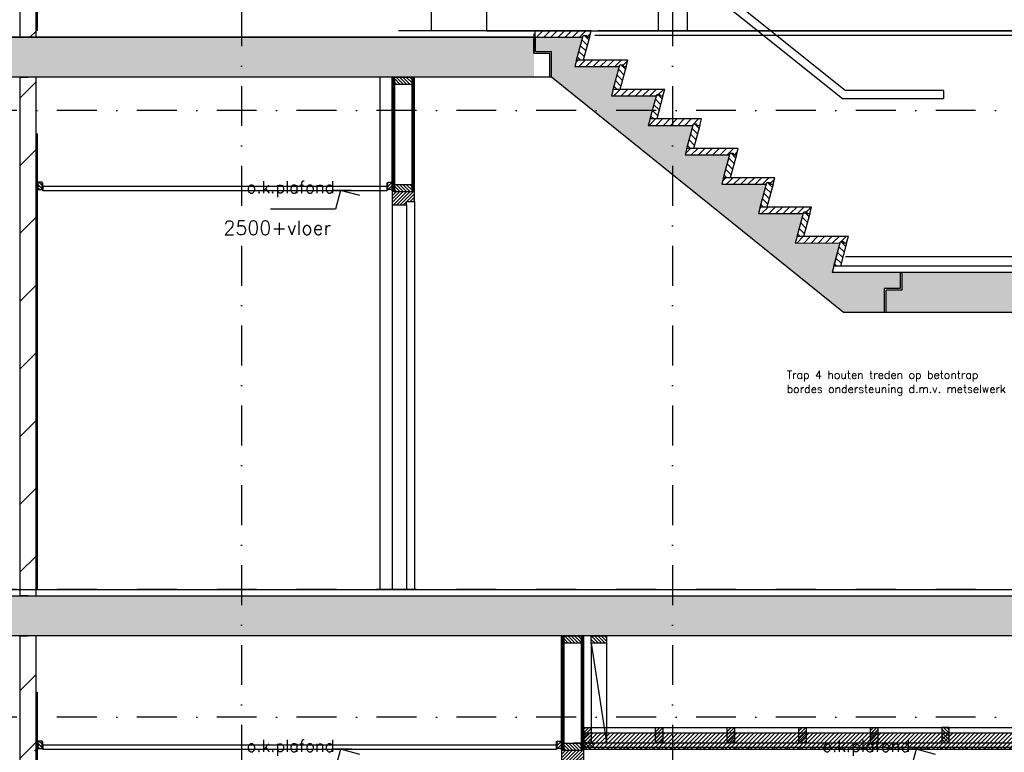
# Model space of a CAD drawing. Extents: x 0 to 317513, y 0 to 193913.
# Tile 18 of 69: x 176732 to 182895, y 98276 to 102865. Entities that reach past the tile are written whole.
import ezdxf

# ---------------------------------------------------------------- set-up
doc = ezdxf.new("R2010")
doc.units = 0
doc.header["$LTSCALE"] = 20
doc.header["$MEASUREMENT"] = 0
doc.header["$PDSIZE"] = -1
doc.linetypes.add('DASHDOT', pattern=[25, 12.5, -6.25, 0, -6.25])
doc.linetypes.add('DD1', pattern=[2.66667, 1.66667, -0.5, 0, -0.5])
doc.layers.get('0').update_dxf_attribs({"linetype": 'CONTINUOUS'})
for name, color, linetype in [('A--01A1_ACEER', 1, 'CONTINUOUS'), ('A--A22--_F123-', 9, 'CONTINUOUS'), ('A--A23--_F--3-', 9, 'CONTINUOUS'), ('A--A25--_F--3-', 9, 'CONTINUOUS'), ('A--A31--_F--3-', 9, 'CONTINUOUS'), ('A--A42--_F--3-', 9, 'CONTINUOUS'), ('A--L21--_F-23-', 4, 'CONTINUOUS'), ('A--L21D3_BUITENWAND', 3, 'CONTINUOUS'), ('A--L22--', 3, 'CONTINUOUS'), ('A--L22--_F--3-', 7, 'CONTINUOUS'), ('A--L22D2_BINNENWAND', 2, 'CONTINUOUS'), ('A--L22D3_BINNENWAND', 3, 'CONTINUOUS'), ('A--L22D4_BINNENWAND', 4, 'CONTINUOUS'), ('A--L23--', 7, 'CONTINUOUS'), ('A--L23--_F--3-', 7, 'CONTINUOUS'), ('A--L24A1_TRAPPEN', 1, 'CONTINUOUS'), ('A--L24A2_TRAPPEN', 2, 'CONTINUOUS'), ('A--L25--', 7, 'CONTINUOUS'), ('A--L25--_F-23-', 7, 'CONTINUOUS'), ('A--L31--', 2, 'CONTINUOUS'), ('A--L31--_F--3-', 7, 'CONTINUOUS'), ('A--L31--_F123--A1-BINNENKOZ', 1, 'CONTINUOUS'), ('A--L31D1_BUITENKOZIJN', 1, 'CONTINUOUS'), ('A--L35-D2-_PLAFONDS', 2, 'CONTINUOUS'), ('A--L35-D4-_PLAFONDS', 4, 'CONTINUOUS'), ('A--L35D1_PLAFONDS', 1, 'CONTINUOUS'), ('A--L42--', 7, 'CONTINUOUS'), ('A--L42--_F--3-', 7, 'CONTINUOUS'), ('A--M01A1_MAATVOERING', 1, 'CONTINUOUS'), ('A--M01B1_HOOGTE_MAATV', 1, 'CONTINUOUS'), ('A--T01A-25_TEKST', 2, 'CONTINUOUS'), ('A--T01B2_HOOGTE_MAATV', 2, 'CONTINUOUS'), ('A--T01B3_HOOGTE_MAATV', 3, 'CONTINUOUS'), ('KOZIJNEN', 2, 'CONTINUOUS'), ('STRAMIEN', 8, 'DD1'), ('X--LR---_CP', 7, 'CONTINUOUS')]:
    doc.layers.add(name, color=color, linetype=linetype)
doc.styles.add('HIEMSTRA', font='romans.shx')
doc.styles.add('HOOGTEXT', font='ROMANS.shx', dxfattribs={"height": 2.5})
pattern_1 = [(45, (0, 0), (-10.6066, 10.6066), [])]
pattern_2 = [(270, (0, 0), (4, -9e-16), [])]
pattern_3 = [(135, (219388.488, 14837.55), (-22.45064, -22.45064), [])]
pattern_4 = [(45, (219388.488, 14837.55), (-22.45064, 22.45064), [])]

# ---------------------------------------------------------------- blocks, each defined once
blk = doc.blocks.new('*U625')
at = {"layer": 'A--L23--_F--3-', "color": 2, "linetype": 'Continuous'}
blk.add_lwpolyline([(0, 0), (0, -20), (-21777.7, -20), (-21777.7, 0)], dxfattribs=at)
blk = doc.blocks.new('Q020259-')
at = {"layer": 'A--A25--_F--3-'}
h = blk.add_hatch(dxfattribs=at)
h.set_pattern_fill('ALFALINE', color=256, scale=15, style=0, pattern_type=2)
h.set_pattern_definition(pattern_1)
h.paths.add_polyline_path([(0, 0), (0, 46), (28, 46), (28, 0)])
at = {"layer": 'A--L25--_F-23-', "color": 2, "linetype": 'Continuous'}
blk.add_lwpolyline([(0, 0), (0, 46), (28, 46), (28, 0)], close=True, dxfattribs=at)
at = {"layer": 'X--LR---_CP'}
for p in [(0, 0), (0, 0), (28, 0)]:
    blk.add_point(p, dxfattribs=at)
blk = doc.blocks.new('*U496')
at = {"layer": 'A--A42--_F--3-', "linetype": 'Continuous'}
h = blk.add_hatch(dxfattribs=at)
h.set_pattern_fill('ALFALINE', color=256, scale=4, angle=225, style=0)
h.set_pattern_definition(pattern_2)
h.paths.add_polyline_path([(0, 0), (-7.5, 0), (-7.5, 700), (0, 700), (7.5, 700), (7.5, 0)])
at = {"layer": 'A--L42--_F--3-', "color": 3, "linetype": 'Continuous'}
for points in [[(0, 0), (-7.5, 0), (-7.5, 700), (0, 700)], [(0, 0), (7.5, 0), (7.5, 700), (0, 700)]]:
    blk.add_lwpolyline(points, dxfattribs=at)
blk = doc.blocks.new('*U495')
at = {"layer": 'A--A42--_F--3-', "linetype": 'Continuous'}
h = blk.add_hatch(dxfattribs=at)
h.set_pattern_fill('ALFALINE', color=256, scale=4, angle=225, style=0)
h.set_pattern_definition(pattern_2)
h.paths.add_polyline_path([(0, 0), (-7.5, 0), (-7.5, 700), (0, 700), (7.5, 700), (7.5, 0)])
at = {"layer": 'A--L42--_F--3-', "color": 3, "linetype": 'Continuous'}
for points in [[(0, 0), (-7.5, 0), (-7.5, 700), (0, 700)], [(0, 0), (7.5, 0), (7.5, 700), (0, 700)]]:
    blk.add_lwpolyline(points, dxfattribs=at)
blk = doc.blocks.new('*U494')
at = {"layer": 'A--A22--_F123-', "linetype": 'Continuous'}
h = blk.add_hatch(dxfattribs=at)
h.set_pattern_fill('ALFALINE', color=256, scale=300, style=0)
h.set_pattern_definition([(45, (-176784.1, -95755.9), (-212.13203, 212.13203), [])])
h.paths.add_polyline_path([(0, 0), (-50, 0), (-50, 3250), (0, 3250), (50, 3250), (50, 0)])
at = {"layer": 'A--L22--_F--3-', "color": 4, "linetype": 'Continuous'}
for points in [[(0, 0), (-50, 0), (-50, 3250), (0, 3250)], [(0, 0), (50, 0), (50, 3250), (0, 3250)]]:
    blk.add_lwpolyline(points, dxfattribs=at)
blk = doc.blocks.new('*U493')
at = {"layer": 'A--L23--_F--3-', "color": 2, "linetype": 'Continuous'}
blk.add_lwpolyline([(0, 0), (0, 20), (29110.3, 20), (29110.3, 0)], dxfattribs=at)
blk = doc.blocks.new('*U474')
at = {"layer": 'A--A42--_F--3-', "linetype": 'Continuous'}
h = blk.add_hatch(dxfattribs=at)
h.set_pattern_fill('ALFALINE', color=256, scale=4, angle=225, style=0)
h.set_pattern_definition(pattern_2)
h.paths.add_polyline_path([(0, 0), (-7.5, 0), (-7.5, 700), (0, 700), (7.5, 700), (7.5, 0)])
at = {"layer": 'A--L42--_F--3-', "color": 3, "linetype": 'Continuous'}
for points in [[(0, 0), (-7.5, 0), (-7.5, 700), (0, 700)], [(0, 0), (7.5, 0), (7.5, 700), (0, 700)]]:
    blk.add_lwpolyline(points, dxfattribs=at)
blk = doc.blocks.new('*U473')
at = {"layer": 'A--A42--_F--3-', "linetype": 'Continuous'}
h = blk.add_hatch(dxfattribs=at)
h.set_pattern_fill('ALFALINE', color=256, scale=4, angle=225, style=0)
h.set_pattern_definition(pattern_2)
h.paths.add_polyline_path([(0, 0), (-7.5, 0), (-7.5, 700), (0, 700), (7.5, 700), (7.5, 0)])
at = {"layer": 'A--L42--_F--3-', "color": 3, "linetype": 'Continuous'}
for points in [[(0, 0), (-7.5, 0), (-7.5, 700), (0, 700)], [(0, 0), (7.5, 0), (7.5, 700), (0, 700)]]:
    blk.add_lwpolyline(points, dxfattribs=at)
blk = doc.blocks.new('Q020283-')
at = {"layer": 'A--A25--_F--3-'}
h = blk.add_hatch(dxfattribs=at)
h.set_pattern_fill('ALFALINE', color=256, scale=15, style=0, pattern_type=2)
h.set_pattern_definition(pattern_1)
h.paths.add_polyline_path([(0, 0), (0, 96), (46, 96), (46, 0)])
at = {"layer": 'A--L25--_F-23-', "color": 2, "linetype": 'Continuous'}
blk.add_lwpolyline([(0, 0), (0, 96), (46, 96), (46, 0)], close=True, dxfattribs=at)
at = {"layer": 'X--LR---_CP'}
for p in [(0, 0), (0, 0), (46, 0)]:
    blk.add_point(p, dxfattribs=at)
blk = doc.blocks.new('*U472')
at = {"layer": 'A--A42--_F--3-', "linetype": 'Continuous'}
h = blk.add_hatch(dxfattribs=at)
h.set_pattern_fill('ALFALINE', color=256, scale=40, angle=45, style=0)
h.set_pattern_definition([(90, (-180263.096, -98302.148), (-40, 7e-15), [])])
h.paths.add_polyline_path([(0, 0), (0, 6.2), (7755, 6.2), (7755, 0), (7755, -6.3), (0, -6.3)])
at = {"layer": 'A--L42--_F--3-', "color": 3, "linetype": 'Continuous'}
for points in [[(0, 0), (0, 6.2), (7755, 6.2), (7755, 0)], [(0, 0), (0, 6.2), (7755, 6.2), (7755, 0)], [(0, 0), (0, 6.2), (7755, 6.2), (7755, 0)], [(0, 0), (0, -6.3), (7755, -6.3), (7755, 0)]]:
    blk.add_lwpolyline(points, dxfattribs=at)
blk = doc.blocks.new('*U471')
at = {"layer": 'A--A22--_F123-', "linetype": 'Continuous'}
h = blk.add_hatch(dxfattribs=at)
h.set_pattern_fill('ALFALINE', color=256, scale=300, style=0)
h.set_pattern_definition([(45, (-176784.1, -99255.9), (-212.13203, 212.13203), [])])
h.paths.add_polyline_path([(0, 0), (-50, 0), (-50, 3250), (0, 3250), (50, 3250), (50, 0)])
at = {"layer": 'A--L22--_F--3-', "color": 4, "linetype": 'Continuous'}
for points in [[(0, 0), (-50, 0), (-50, 3250), (0, 3250)], [(0, 0), (50, 0), (50, 3250), (0, 3250)]]:
    blk.add_lwpolyline(points, dxfattribs=at)
blk = doc.blocks.new('*U470')
at = {"layer": 'A--A22--_F123-', "linetype": 'Continuous'}
h = blk.add_hatch(dxfattribs=at)
h.set_pattern_fill('ALFALINE', color=256, scale=300, style=0)
h.set_pattern_definition([(45, (-176784.1, -102755.9), (-212.13203, 212.13203), [])])
h.paths.add_polyline_path([(0, 0), (-50, 0), (-50, 3320), (0, 3320), (50, 3320), (50, 0)])
at = {"layer": 'A--L22--_F--3-', "color": 4, "linetype": 'Continuous'}
for points in [[(0, 0), (-50, 0), (-50, 3320), (0, 3320)], [(0, 0), (50, 0), (50, 3320), (0, 3320)]]:
    blk.add_lwpolyline(points, dxfattribs=at)
blk = doc.blocks.new('HOOGTEP')
at = {"layer": 'A--M01A1_MAATVOERING'}
for p, q in [((0, 0), (0.62, 2.33)), ((0.62, 2.33), (8.79, 2.33)), ((-2.41, 0.65), (0, 0))]:
    blk.add_line(p, q, dxfattribs=at)
at = {"layer": 'A--M01B1_HOOGTE_MAATV'}
blk.add_line((-1.38, 0), (0.91, 0), dxfattribs=at)
at = {"layer": 'A--T01B2_HOOGTE_MAATV', "style": 'HOOGTEXT', "flags": 4}
blk.add_attdef('TEKST', (1.84, -0.67), '', height=1.5, dxfattribs=at)
at = {"layer": 'A--T01B3_HOOGTE_MAATV', "style": 'HOOGTEXT', "flags": 4}
blk.add_attdef('HOOGTE', (1.67, 3.82), '', height=1.75, dxfattribs=at)

msp = doc.modelspace()

# ---------------------------------------------------------------- hatches: boundary and pattern name
at = {"layer": 'A--01A1_ACEER'}
h = msp.add_hatch(dxfattribs=at)
h.set_pattern_fill('ANSI31', color=256, scale=10, style=0)
h.set_pattern_definition(pattern_4)
edge = h.paths.add_edge_path()
edge.add_line((180278.85, 102755.89), (180298.35, 102755.89))
edge.add_line((180298.35, 102755.89), (180309.1, 102795.89))
edge.add_line((180309.1, 102795.89), (179956.31, 102795.89))
edge.add_line((179956.31, 102795.89), (179956.31, 102755.89))
edge.add_line((179956.31, 102755.89), (180256.93, 102755.89))
h = msp.add_hatch(dxfattribs=at)
h.set_pattern_fill('ANSI31', color=256, scale=10, angle=90, style=0)
h.set_pattern_definition(pattern_3)
h.paths.add_polyline_path([(180217.68, 102611.68), (180259.42, 102765.89), (180278.85, 102765.89), (180278.85, 102755.89), (180298.35, 102755.89), (180259.1, 102611.68)])
h = msp.add_hatch(dxfattribs=at)
h.set_pattern_fill('ANSI31', color=256, scale=10, style=0)
h.set_pattern_definition(pattern_4)
edge = h.paths.add_edge_path()
edge.add_line((180508.85, 102571.68), (180528.35, 102571.68))
edge.add_line((180528.35, 102571.68), (180539.1, 102611.68))
edge.add_line((180539.1, 102611.68), (180217.68, 102611.68))
edge.add_line((180217.68, 102611.68), (180206.7, 102571.34))
edge.add_line((180206.7, 102571.34), (180486.93, 102571.68))
h = msp.add_hatch(dxfattribs=at)
h.set_pattern_fill('ANSI31', color=256, scale=10, angle=90, style=0)
h.set_pattern_definition(pattern_3)
h.paths.add_polyline_path([(180447.68, 102427.47), (180489.42, 102581.68), (180508.85, 102581.68), (180508.85, 102571.68), (180528.35, 102571.68), (180489.1, 102427.47)])
h = msp.add_hatch(dxfattribs=at)
h.set_pattern_fill('ANSI31', color=256, scale=10, style=0)
h.set_pattern_definition(pattern_4)
edge = h.paths.add_edge_path()
edge.add_line((180738.85, 102387.47), (180758.35, 102387.47))
edge.add_line((180758.35, 102387.47), (180769.1, 102427.47))
edge.add_line((180769.1, 102427.47), (180447.68, 102427.47))
edge.add_line((180447.68, 102427.47), (180436.7, 102387.13))
edge.add_line((180436.7, 102387.13), (180716.93, 102387.47))
h = msp.add_hatch(dxfattribs=at)
h.set_pattern_fill('ANSI31', color=256, scale=10, angle=90, style=0)
h.set_pattern_definition(pattern_3)
h.paths.add_polyline_path([(180677.68, 102243.26), (180719.42, 102397.47), (180738.85, 102397.47), (180738.85, 102387.47), (180758.35, 102387.47), (180719.1, 102243.26)])
h = msp.add_hatch(dxfattribs=at)
h.set_pattern_fill('ANSI31', color=256, scale=10, style=0)
h.set_pattern_definition(pattern_4)
edge = h.paths.add_edge_path()
edge.add_line((180968.85, 102203.26), (180988.35, 102203.26))
edge.add_line((180988.35, 102203.26), (180999.1, 102243.26))
edge.add_line((180999.1, 102243.26), (180677.68, 102243.26))
edge.add_line((180677.68, 102243.26), (180666.7, 102202.92))
edge.add_line((180666.7, 102202.92), (180946.93, 102203.26))
h = msp.add_hatch(dxfattribs=at)
h.set_pattern_fill('ANSI31', color=256, scale=10, angle=90, style=0)
h.set_pattern_definition(pattern_3)
h.paths.add_polyline_path([(180907.68, 102059.05), (180949.42, 102213.26), (180968.85, 102213.26), (180968.85, 102203.26), (180988.35, 102203.26), (180949.1, 102059.05)])
h = msp.add_hatch(dxfattribs=at)
h.set_pattern_fill('ANSI31', color=256, scale=10, style=0)
h.set_pattern_definition(pattern_4)
edge = h.paths.add_edge_path()
edge.add_line((181198.85, 102019.05), (181218.35, 102019.05))
edge.add_line((181218.35, 102019.05), (181229.1, 102059.05))
edge.add_line((181229.1, 102059.05), (180907.68, 102059.05))
edge.add_line((180907.68, 102059.05), (180896.7, 102018.71))
edge.add_line((180896.7, 102018.71), (181176.93, 102019.05))
h = msp.add_hatch(dxfattribs=at)
h.set_pattern_fill('ANSI31', color=256, scale=10, angle=90, style=0)
h.set_pattern_definition(pattern_3)
h.paths.add_polyline_path([(181137.68, 101874.84), (181179.42, 102029.05), (181198.85, 102029.05), (181198.85, 102019.05), (181218.35, 102019.05), (181179.1, 101874.84)])
h = msp.add_hatch(dxfattribs=at)
h.set_pattern_fill('ANSI31', color=256, scale=10, style=0)
h.set_pattern_definition(pattern_4)
edge = h.paths.add_edge_path()
edge.add_line((181428.85, 101834.84), (181448.35, 101834.84))
edge.add_line((181448.35, 101834.84), (181459.1, 101874.84))
edge.add_line((181459.1, 101874.84), (181137.68, 101874.84))
edge.add_line((181137.68, 101874.84), (181126.7, 101834.5))
edge.add_line((181126.7, 101834.5), (181406.93, 101834.84))
h = msp.add_hatch(dxfattribs=at)
h.set_pattern_fill('ANSI31', color=256, scale=10, angle=90, style=0)
h.set_pattern_definition(pattern_3)
h.paths.add_polyline_path([(181367.68, 101690.63), (181409.42, 101844.84), (181428.85, 101844.84), (181428.85, 101834.84), (181448.35, 101834.84), (181409.1, 101690.63)])
h = msp.add_hatch(dxfattribs=at)
h.set_pattern_fill('ANSI31', color=256, scale=10, style=0)
h.set_pattern_definition(pattern_4)
edge = h.paths.add_edge_path()
edge.add_line((181658.85, 101650.63), (181678.35, 101650.63))
edge.add_line((181678.35, 101650.63), (181689.1, 101690.63))
edge.add_line((181689.1, 101690.63), (181367.68, 101690.63))
edge.add_line((181367.68, 101690.63), (181356.7, 101650.29))
edge.add_line((181356.7, 101650.29), (181636.93, 101650.63))
h = msp.add_hatch(dxfattribs=at)
h.set_pattern_fill('ANSI31', color=256, scale=10, angle=90, style=0)
h.set_pattern_definition(pattern_3)
h.paths.add_polyline_path([(181597.68, 101506.42), (181639.42, 101660.63), (181658.85, 101660.63), (181658.85, 101650.63), (181678.35, 101650.63), (181639.1, 101506.42)])
h = msp.add_hatch(dxfattribs=at)
h.set_pattern_fill('ANSI31', color=256, scale=10, style=0)
h.set_pattern_definition(pattern_4)
edge = h.paths.add_edge_path()
edge.add_line((181888.85, 101466.42), (181908.35, 101466.42))
edge.add_line((181908.35, 101466.42), (181919.1, 101506.42))
edge.add_line((181919.1, 101506.42), (181597.68, 101506.42))
edge.add_line((181597.68, 101506.42), (181586.7, 101466.08))
edge.add_line((181586.7, 101466.08), (181866.93, 101466.42))
h = msp.add_hatch(dxfattribs=at)
h.set_pattern_fill('ANSI31', color=256, scale=10, angle=90, style=0)
h.set_pattern_definition(pattern_3)
h.paths.add_polyline_path([(181827.68, 101322.21), (181869.42, 101476.42), (181888.85, 101476.42), (181888.85, 101466.42), (181908.35, 101466.42), (181869.1, 101322.21)])
at = {"layer": 'A--01A1_ACEER', "linetype": 'Continuous'}
h = msp.add_hatch(dxfattribs=at)
h.set_pattern_fill('ANSI31', color=256, scale=150, style=0)
h.set_pattern_definition([(45, (21320.606, 3700), (-13.2582521, 13.2582521), [])])
h.paths.add_polyline_path([(180263.1, 98295.9), (188018.1, 98295.9), (188018.1, 98395.9), (180263.1, 98395.9)])
at = {"layer": 'A--A23--_F--3-'}
h = msp.add_hatch(dxfattribs=at)
h.set_pattern_fill('ALFABET', color=256, scale=20, angle=1, style=0, pattern_type=2)
h.set_pattern_definition([(134, (235608.52, 7000), (86.32078, 83.359), []), (129, (235608.52, 7000), (-143.64922, -10.04493), [15, -165]), (184, (235608.52, 7000), (30.37155, 149.9312), [12, -132]), (78.5486, (235596.55, 6999.16), (-113.27778, 139.88618), [12.74804, -140.22842]), (132.8158, (235609.22, 7040), (-213.99344, -29.37358), [22.5, -247.5]), (82.3644, (235591.38, 7037.55), (-183.50393, 198.05632), [19.12206, -210.3426]), (187.8158, (235609.22, 7040), (-183.50378, 198.05647), [18, -198]), (158, (235589.04, 7030.34), (-120.76856, -78.42802), [15, -165]), (213, (235589.04, 7030.34), (-46.12453, 145.8572), [12, -132]), (107.5486, (235578.98, 7023.81), (-166.89315, 67.42906), [12.74804, -140.22842]), (141.5, (235608.517, 7000), (-1.26964, 66.611074), [0, -130.4, 0, -134, 0, -132.5]), (171.5, (235608.52, 7000), (-51.229207, 79.788568), [0, -76.4, 0, -127.4, 0, -50.5]), (211.5, (235653.11, 6999.22), (-106.826954, -2.64699), [0, -50, 0, -156, 0, -207]), (221.5, (235673.11, 6998.87), (-116.270055, 22.05355), [0, -65, 0, -103.6, 0, -147]), (221.5, (235673.11, 6998.87), (-116.270055, 22.05355), [0, -65, 0, -103.6, 0, -147])])
edge = h.paths.add_edge_path()
edge.add_line((179950.96, 102505.9), (158083.22, 102505.9))
edge.add_line((158083.22, 102505.9), (158083.22, 102755.9))
edge.add_line((158083.22, 102755.9), (179950.96, 102755.9))
edge.add_line((179950.96, 102755.9), (179950.96, 102655.97))
h = msp.add_hatch(dxfattribs=at)
h.set_pattern_fill('ALFABET', color=256, scale=20, angle=1, style=0, pattern_type=2)
h.set_pattern_definition([(46, (0, 0), (-86.320776, 83.359004), []), (51, (0, 0), (143.64922, -10.04493), [15, -165]), (356, (0, 0), (-30.37155, 149.93121), [12, -132]), (101.4514, (11.97, -0.84), (113.27778, 139.88618), [12.74804, -140.22842]), (47.1842, (-0.7, 40), (213.99344, -29.37358), [22.5, -247.5]), (97.6356, (17.13, 37.55), (183.50393, 198.05632), [19.12206, -210.3426]), (352.1842, (-0.7, 40), (183.50378, 198.05647), [18, -198]), (22, (19.47, 30.34), (120.76856, -78.42802), [15, -165]), (327, (19.47, 30.34), (46.12453, 145.85721), [12, -132]), (72.4514, (29.54, 23.81), (166.893145, 67.42906), [12.74804, -140.22842]), (38.5, (0, 0), (1.269641, 66.611074), [0, -130.4, 0, -134, 0, -132.5]), (8.5, (0, 0), (51.229207, 79.788568), [0, -76.4, 0, -127.4, 0, -50.5]), (328.5, (-44.593, -0.78), (106.826954, -2.64699), [0, -50, 0, -156, 0, -207]), (318.5, (-64.59, -1.13), (116.270055, 22.053548), [0, -65, 0, -103.6, 0, -147]), (318.5, (-64.59, -1.13), (116.270055, 22.053548), [0, -65, 0, -103.6, 0, -147])])
h.paths.add_polyline_path([(180256.72, 102755.89), (179960.96, 102755.89), (179960.96, 102665.97), (180060.96, 102665.97), (180060.96, 102505.9), (180819.1, 101894.55), (180819.1, 102203.11), (180666.7, 102202.92), (180677.68, 102243.26), (180716.72, 102387.47), (180436.7, 102387.13), (180447.68, 102427.47), (180486.72, 102571.68), (180206.7, 102571.34), (180217.68, 102611.68)])
h.paths.add_polyline_path([(181176.72, 102019.05), (180896.7, 102018.71), (180907.68, 102059.05), (180946.72, 102203.26), (180819.1, 102203.11), (180819.1, 101894.55), (181888.9, 101031.87), (182143.9, 101031.87), (182143.9, 101181.87), (182243.9, 101181.87), (182243.9, 101282.21), (181816.86, 101282.21), (181855.61, 101425.37), (181866.72, 101466.42), (181586.7, 101466.08), (181597.68, 101506.42), (181636.72, 101650.63), (181356.7, 101650.29), (181367.68, 101690.63), (181406.72, 101834.84), (181126.7, 101834.5), (181137.68, 101874.84)])
h.paths.add_polyline_path([(183519.1, 101191.95), (183509.1, 101191.95), (183509.1, 101282.21), (182253.9, 101282.21), (182253.9, 101171.87), (182153.9, 101171.87), (182153.9, 101031.87), (183519.1, 101031.87)])
h.paths.add_polyline_path([(183589.1, 101191.95), (183519.1, 101191.95), (183519.1, 101031.87), (183589.1, 101031.87)])
h.paths.add_polyline_path([(184286.88, 100913.64), (184286.7, 100913.79), (184006.9, 100913.45), (184017.88, 100953.79), (184056.85, 101097.76), (184056.55, 101098), (183776.9, 101097.66), (183787.88, 101138), (183824.21, 101272.21), (183704.1, 101272.21), (183704.1, 100963.8), (185118.6, 99830.9), (185393.08, 99830.9), (185397.88, 99848.53), (185436.92, 99992.74), (185156.9, 99992.4), (185167.88, 100032.74), (185206.92, 100176.95), (184926.9, 100176.61), (184937.88, 100216.95), (184976.92, 100361.16), (184696.9, 100360.82), (184707.88, 100401.16), (184746.92, 100545.37), (184466.9, 100545.03), (184477.88, 100585.37), (184516.9, 100729.53), (184516.84, 100729.58), (184236.9, 100729.24), (184247.88, 100769.58)])
h.paths.add_polyline_path([(183704.1, 101272.21), (183589.1, 101272.21), (183589.1, 101201.95), (183619.1, 101201.95), (183619.1, 101031.87), (183704.1, 100963.8)])
h.paths.add_polyline_path([(183589.1, 101272.21), (183824.21, 101272.21), (183826.82, 101281.87), (183546.9, 101281.87), (183546.9, 101282.21), (183519.1, 101282.21), (183519.1, 101201.95), (183589.1, 101201.95)])
h.paths.add_polyline_path([(185666.92, 99808.53), (185386.9, 99808.19), (185393.08, 99830.9), (185118.6, 99830.9), (185236.97, 99736.1), (185514.1, 99736.1), (185647.31, 99736.1)])
h.paths.add_polyline_path([(185627.88, 99664.32), (185647.31, 99736.1), (185457.78, 99736.1), (185236.97, 99736.1), (185786.59, 99295.9), (186086.49, 99295.9), (186121.64, 99420.63), (186126.92, 99440.11), (185846.9, 99439.77), (185896.92, 99624.32), (185616.9, 99623.98)])
h = msp.add_hatch(dxfattribs=at)
h.set_pattern_fill('ALFABET', color=256, scale=20, angle=1, style=0, pattern_type=2)
h.set_pattern_definition([(134, (241576.95, 3500), (86.32078, 83.359), []), (129, (241576.95, 3500), (-143.64922, -10.04493), [15, -165]), (184, (241576.95, 3500), (30.37155, 149.9312), [12, -132]), (78.5486, (241564.97, 3499.16), (-113.27778, 139.88618), [12.74804, -140.22842]), (132.8158, (241577.64, 3540), (-213.99344, -29.37358), [22.5, -247.5]), (82.3644, (241559.81, 3537.55), (-183.50393, 198.05632), [19.12206, -210.3426]), (187.8158, (241577.64, 3540), (-183.50378, 198.05647), [18, -198]), (158, (241557.47, 3530.34), (-120.76856, -78.42802), [15, -165]), (213, (241557.47, 3530.34), (-46.12453, 145.8572), [12, -132]), (107.5486, (241547.41, 3523.81), (-166.89315, 67.42906), [12.74804, -140.22842]), (141.5, (241576.946, 3500), (-1.26964, 66.611074), [0, -130.4, 0, -134, 0, -132.5]), (171.5, (241576.946, 3500), (-51.229207, 79.788568), [0, -76.4, 0, -127.4, 0, -50.5]), (211.5, (241621.54, 3499.22), (-106.826954, -2.64699), [0, -50, 0, -156, 0, -207]), (221.5, (241641.54, 3498.87), (-116.270055, 22.05355), [0, -65, 0, -103.6, 0, -147]), (221.5, (241641.54, 3498.87), (-116.270055, 22.05355), [0, -65, 0, -103.6, 0, -147])])
h.paths.add_polyline_path([(188008.1, 99005.9), (158805.24, 99005.9), (158805.3, 99255.9), (188008.1, 99255.9)])
at = {"layer": 'A--A25--_F--3-'}
h = msp.add_hatch(dxfattribs=at)
h.set_pattern_fill('ALFALINE', color=256, scale=15, angle=-90, style=0, pattern_type=2)
h.set_pattern_definition([(315, (179079.096, 102705.898), (10.6066, 10.6066), [])])
h.paths.add_polyline_path([(179079.1, 102505.9), (179188.1, 102505.9), (179188.1, 102459.9), (179079.1, 102459.9)])
h = msp.add_hatch(dxfattribs=at)
h.set_pattern_fill('ALFALINE', color=256, scale=15, angle=-90, style=0, pattern_type=2)
h.set_pattern_definition([(315, (179079.096, 102032.898), (10.6066, 10.6066), [])])
h.paths.add_polyline_path([(179079.1, 101832.9), (179188.1, 101832.9), (179188.1, 101786.9), (179079.1, 101786.9)])
h = msp.add_hatch(dxfattribs=at)
h.set_pattern_fill('ALFALINE', color=256, scale=15, angle=-90, style=0, pattern_type=2)
h.set_pattern_definition([(315, (180139.096, 100195.898), (10.6066, 10.6066), [])])
h.paths.add_polyline_path([(180139.1, 99005.9), (180248.1, 99005.9), (180248.1, 98959.9), (180139.1, 98959.9)])
h = msp.add_hatch(dxfattribs=at)
h.set_pattern_fill('ALFALINE', color=256, scale=15, angle=-90, style=0, pattern_type=2)
h.set_pattern_definition([(315, (180139.096, 98532.898), (10.6066, 10.6066), [])])
h.paths.add_polyline_path([(180139.1, 98332.9), (180248.1, 98332.9), (180248.1, 98286.9), (180139.1, 98286.9)])
h = msp.add_hatch(dxfattribs=at)
h.set_pattern_fill('ALFALINE', color=256, scale=15, angle=-90, style=0, pattern_type=2)
h.set_pattern_definition([(135, (180223.098, 98658.398), (-10.6066, -10.6066), [])])
h.paths.add_polyline_path([(180322.1, 98308.4), (180263.1, 98308.4), (180263.1, 98336.4), (180322.1, 98336.4)])
at = {"layer": 'A--A31--_F--3-'}
h = msp.add_hatch(dxfattribs=at)
h.set_pattern_fill('ALFALINE', color=256, scale=15, style=0, pattern_type=2)
h.set_pattern_definition([(45, (179064.096, 101995.898), (-10.6066, 10.6066), [])])
h.paths.add_polyline_path([(179200.98, 101726.9), (179203.1, 101729.02), (179203.1, 101786.9), (179203.1, 101795.9), (179188.1, 101795.9), (179188.1, 101786.9), (179079.1, 101786.9), (179079.1, 101795.9), (179064.1, 101795.9), (179064.1, 101722.9), (179064.1, 101706.9), (179065.1, 101705.9), (179151.1, 101705.9), (179152.1, 101706.9), (179152.1, 101714.9), (179152.1, 101726.2), (179152.8, 101726.9)])
h = msp.add_hatch(dxfattribs=at)
h.set_pattern_fill('ALFALINE', color=256, scale=15, style=0, pattern_type=2)
h.set_pattern_definition([(45, (180124.096, 98495.898), (-10.6066, 10.6066), [])])
h.paths.add_polyline_path([(180260.98, 98226.9), (180263.1, 98229.02), (180263.1, 98286.9), (180263.1, 98295.9), (180248.1, 98295.9), (180248.1, 98286.9), (180139.1, 98286.9), (180139.1, 98295.9), (180124.1, 98295.9), (180124.1, 98222.9), (180124.1, 98206.9), (180125.1, 98205.9), (180211.1, 98205.9), (180212.1, 98206.9), (180212.1, 98214.9), (180212.1, 98226.2), (180212.8, 98226.9)])

# ---------------------------------------------------------------- linework, layer by layer
for p, q in [((176844.1, 101792.69), (176844.1, 101884.62)), ((179064.1, 101792.69), (179064.1, 101884.62)), ((179079.1, 101792.69), (179079.1, 101884.62)), ((179188.1, 101793.78), (179188.1, 101880.25)), ((179203.1, 101793.78), (179203.1, 101880.25)), ((176844.1, 98292.69), (176844.1, 98384.62)), ((180124.1, 98292.69), (180124.1, 98384.62)), ((180139.1, 98292.69), (180139.1, 98384.62)), ((180248.1, 98293.78), (180248.1, 98380.25)), ((180263.1, 98293.78), (180263.1, 98380.25)), ((181076.17, 98295.9), (182201.99, 98295.9))]:
    msp.add_line(p, q)
at = {"layer": 'A--01A1_ACEER'}
for p, q in [((180309.1, 102795.89), (183609.1, 102795.89)), ((182514.56, 102422.21), (182514.56, 102372.21)), ((179064.1, 101795.9), (179064.1, 99295.9)), ((179152.1, 101705.9), (179152.1, 99295.9)), ((179203.1, 101726.9), (179203.1, 99295.9)), ((180124.1, 98405.9), (180124.1, 96399.78))]:
    msp.add_line(p, q, dxfattribs=at)
at = {"layer": 'A--L21--_F-23-', "linetype": 'Continuous'}
msp.add_lwpolyline([(179950.96, 102505.9), (158083.22, 102505.9), (158083.22, 102755.9), (179950.96, 102755.9), (179950.96, 102655.97)], dxfattribs=at)
msp.add_lwpolyline([(188008.1, 99005.9), (158805.24, 99005.9), (158805.3, 99255.9), (188008.1, 99255.9)], close=True, dxfattribs=at)
at = {"layer": 'A--L21D3_BUITENWAND'}
for p, q in [((183609.1, 102765.9), (180332.76, 102765.9)), ((183589.1, 102795.9), (180349.67, 102795.9))]:
    msp.add_line(p, q, dxfattribs=at)
at = {"layer": 'A--L22D2_BINNENWAND'}
for p, q in [((176844.1, 102795.9), (176844.1, 105652.62)), ((176844.1, 99295.9), (176844.1, 102152.62)), ((176844.1, 95795.9), (176844.1, 98652.62)), ((180358.94, 98295.9), (188018.97, 98295.9))]:
    msp.add_line(p, q, dxfattribs=at)
at = {"layer": 'A--L22D3_BINNENWAND'}
for p, q in [((179309.1, 102795.9), (179309.1, 106075.9)), ((178989.1, 99295.9), (178989.1, 102505.9))]:
    msp.add_line(p, q, dxfattribs=at)
at = {"layer": 'A--L22D4_BINNENWAND'}
for p, q in [((179960.96, 102665.97), (179960.96, 102755.89)), ((179950.96, 102655.97), (179950.96, 102745.97)), ((179950.96, 102655.97), (180050.96, 102655.97)), ((179960.96, 102665.97), (180060.96, 102665.97)), ((180050.96, 102505.9), (180050.96, 102655.97)), ((180060.96, 102505.9), (180060.96, 102665.97))]:
    msp.add_line(p, q, dxfattribs=at)
for points in [[(184974.41, 100351.16), (184926.9, 100176.61), (185207.13, 100176.95), (185156.9, 99992.4), (185437.13, 99992.74), (185386.96, 99808.39), (185667.13, 99808.53), (185616.9, 99623.98), (185896.92, 99624.32), (185846.9, 99439.77), (186127.13, 99440.11), (186075.22, 99255.9), (185836.53, 99255.9), (183619.1, 101031.87), (181888.9, 101031.87), (180060.96, 102505.9), (179950.96, 102505.9)], [(182243.9, 101281.87), (182243.9, 101181.87), (182143.9, 101181.87), (182143.9, 101031.87)], [(182253.9, 101281.87), (182253.9, 101171.87), (182153.9, 101171.87), (182153.9, 101031.87)]]:
    msp.add_lwpolyline(points, dxfattribs=at)
at = {"layer": 'A--L24A1_TRAPPEN'}
msp.add_line((181900.81, 101382.21), (183609.1, 101382.21), dxfattribs=at)
msp.add_lwpolyline([(182514.56, 102422.21), (181899.38, 102422.21), (180059.38, 103895.89), (179409.1, 103895.89), (179409.1, 103845.89), (180041.83, 103845.89), (181881.83, 102372.21), (182514.56, 102372.21)], dxfattribs=at)
at = {"layer": 'A--L24A2_TRAPPEN'}
for p, q in [((179956.31, 102795.89), (179102.14, 102795.89)), ((180309.1, 102795.89), (179956.31, 102795.89)), ((180677.68, 102427.47), (180447.68, 102427.47)), ((180677.68, 102427.47), (180447.68, 102427.47)), ((180907.68, 102243.26), (180677.68, 102243.26)), ((180907.68, 102243.26), (180677.68, 102243.26)), ((181137.68, 102059.05), (180907.68, 102059.05)), ((181137.68, 102059.05), (180907.68, 102059.05)), ((181367.68, 101874.84), (181137.68, 101874.84)), ((181367.68, 101874.84), (181137.68, 101874.84)), ((181597.68, 101690.63), (181367.68, 101690.63)), ((181597.68, 101690.63), (181367.68, 101690.63)), ((181855.61, 101425.37), (181816.86, 101282.21)), ((183557.88, 101282.21), (181816.86, 101282.21)), ((183557.88, 101322.21), (181827.68, 101322.21))]:
    msp.add_line(p, q, dxfattribs=at)
for points in [[(180278.85, 102755.89), (180298.35, 102755.89), (180309.1, 102795.89), (179956.31, 102795.89), (179956.31, 102755.89), (180256.93, 102755.89)], [(180278.85, 102755.89), (180298.35, 102755.89), (180309.1, 102795.89), (179956.31, 102795.89), (179956.31, 102755.89), (180256.93, 102755.89)], [(180508.85, 102571.68), (180528.35, 102571.68), (180539.1, 102611.68), (180217.68, 102611.68), (180206.7, 102571.34), (180486.93, 102571.68)], [(180508.85, 102571.68), (180528.35, 102571.68), (180539.1, 102611.68), (180217.68, 102611.68), (180206.7, 102571.34), (180486.93, 102571.68)], [(180738.85, 102387.47), (180758.35, 102387.47), (180769.1, 102427.47), (180447.68, 102427.47), (180436.7, 102387.13), (180716.93, 102387.47)], [(180738.85, 102387.47), (180758.35, 102387.47), (180769.1, 102427.47), (180447.68, 102427.47), (180436.7, 102387.13), (180716.93, 102387.47)], [(180968.85, 102203.26), (180988.35, 102203.26), (180999.1, 102243.26), (180677.68, 102243.26), (180666.7, 102202.92), (180946.93, 102203.26)], [(180968.85, 102203.26), (180988.35, 102203.26), (180999.1, 102243.26), (180677.68, 102243.26), (180666.7, 102202.92), (180946.93, 102203.26)], [(181198.85, 102019.05), (181218.35, 102019.05), (181229.1, 102059.05), (180907.68, 102059.05), (180896.7, 102018.71), (181176.93, 102019.05)], [(181198.85, 102019.05), (181218.35, 102019.05), (181229.1, 102059.05), (180907.68, 102059.05), (180896.7, 102018.71), (181176.93, 102019.05)], [(181428.85, 101834.84), (181448.35, 101834.84), (181459.1, 101874.84), (181137.68, 101874.84), (181126.7, 101834.5), (181406.93, 101834.84)], [(181428.85, 101834.84), (181448.35, 101834.84), (181459.1, 101874.84), (181137.68, 101874.84), (181126.7, 101834.5), (181406.93, 101834.84)], [(181658.85, 101650.63), (181678.35, 101650.63), (181689.1, 101690.63), (181367.68, 101690.63), (181356.7, 101650.29), (181636.93, 101650.63)], [(181658.85, 101650.63), (181678.35, 101650.63), (181689.1, 101690.63), (181367.68, 101690.63), (181356.7, 101650.29), (181636.93, 101650.63)], [(181888.85, 101466.42), (181908.35, 101466.42), (181919.1, 101506.42), (181597.68, 101506.42), (181586.7, 101466.08), (181866.93, 101466.42)], [(181888.85, 101466.42), (181908.35, 101466.42), (181919.1, 101506.42), (181597.68, 101506.42), (181586.7, 101466.08), (181866.93, 101466.42)]]:
    msp.add_lwpolyline(points, dxfattribs=at)
for points in [[(180217.68, 102611.68), (180259.42, 102765.89), (180278.85, 102765.89), (180278.85, 102755.89), (180298.35, 102755.89), (180259.1, 102611.68)], [(180217.68, 102611.68), (180259.42, 102765.89), (180278.85, 102765.89), (180278.85, 102755.89), (180298.35, 102755.89), (180259.1, 102611.68)], [(180447.68, 102427.47), (180489.42, 102581.68), (180508.85, 102581.68), (180508.85, 102571.68), (180528.35, 102571.68), (180489.1, 102427.47)], [(180447.68, 102427.47), (180489.42, 102581.68), (180508.85, 102581.68), (180508.85, 102571.68), (180528.35, 102571.68), (180489.1, 102427.47)], [(180677.68, 102243.26), (180719.42, 102397.47), (180738.85, 102397.47), (180738.85, 102387.47), (180758.35, 102387.47), (180719.1, 102243.26)], [(180677.68, 102243.26), (180719.42, 102397.47), (180738.85, 102397.47), (180738.85, 102387.47), (180758.35, 102387.47), (180719.1, 102243.26)], [(180907.68, 102059.05), (180949.42, 102213.26), (180968.85, 102213.26), (180968.85, 102203.26), (180988.35, 102203.26), (180949.1, 102059.05)], [(180907.68, 102059.05), (180949.42, 102213.26), (180968.85, 102213.26), (180968.85, 102203.26), (180988.35, 102203.26), (180949.1, 102059.05)], [(181137.68, 101874.84), (181179.42, 102029.05), (181198.85, 102029.05), (181198.85, 102019.05), (181218.35, 102019.05), (181179.1, 101874.84)], [(181137.68, 101874.84), (181179.42, 102029.05), (181198.85, 102029.05), (181198.85, 102019.05), (181218.35, 102019.05), (181179.1, 101874.84)], [(181367.68, 101690.63), (181409.42, 101844.84), (181428.85, 101844.84), (181428.85, 101834.84), (181448.35, 101834.84), (181409.1, 101690.63)], [(181367.68, 101690.63), (181409.42, 101844.84), (181428.85, 101844.84), (181428.85, 101834.84), (181448.35, 101834.84), (181409.1, 101690.63)], [(181597.68, 101506.42), (181639.42, 101660.63), (181658.85, 101660.63), (181658.85, 101650.63), (181678.35, 101650.63), (181639.1, 101506.42)], [(181597.68, 101506.42), (181639.42, 101660.63), (181658.85, 101660.63), (181658.85, 101650.63), (181678.35, 101650.63), (181639.1, 101506.42)], [(181827.68, 101322.21), (181869.42, 101476.42), (181888.85, 101476.42), (181888.85, 101466.42), (181908.35, 101466.42), (181869.1, 101322.21)], [(181827.68, 101322.21), (181869.42, 101476.42), (181888.85, 101476.42), (181888.85, 101466.42), (181908.35, 101466.42), (181869.1, 101322.21)]]:
    msp.add_lwpolyline(points, close=True, dxfattribs=at)
at = {"layer": 'A--L25--_F-23-', "color": 2, "linetype": 'Continuous'}
for points in [[(179079.1, 102505.9), (179188.1, 102505.9), (179188.1, 102459.9), (179079.1, 102459.9)], [(179079.1, 101832.9), (179188.1, 101832.9), (179188.1, 101786.9), (179079.1, 101786.9)], [(180139.1, 99005.9), (180248.1, 99005.9), (180248.1, 98959.9), (180139.1, 98959.9)], [(180139.1, 98332.9), (180248.1, 98332.9), (180248.1, 98286.9), (180139.1, 98286.9)], [(180322.1, 98308.4), (180263.1, 98308.4), (180263.1, 98336.4), (180322.1, 98336.4)]]:
    msp.add_lwpolyline(points, close=True, dxfattribs=at)
at = {"layer": 'A--L31--'}
for p, q in [((179653.1, 105495.9), (179653.1, 102795.9)), ((180729.1, 105495.9), (180729.1, 102795.9)), ((180909.1, 105495.9), (180909.1, 102795.9))]:
    msp.add_line(p, q, dxfattribs=at)
at = {"layer": 'A--L31--_F--3-', "color": 2, "linetype": 'Continuous'}
for points in [[(179200.98, 101726.9), (179203.1, 101729.02), (179203.1, 101786.9), (179203.1, 101795.9), (179188.1, 101795.9), (179188.1, 101795.9), (179188.1, 101786.9), (179079.1, 101786.9), (179079.1, 101795.9), (179064.1, 101795.9), (179064.1, 101722.9), (179064.1, 101706.9), (179065.1, 101705.9), (179151.1, 101705.9), (179152.1, 101706.9), (179152.1, 101714.9), (179152.1, 101726.2), (179152.8, 101726.9)], [(180260.98, 98226.9), (180263.1, 98229.02), (180263.1, 98286.9), (180263.1, 98295.9), (180248.1, 98295.9), (180248.1, 98295.9), (180248.1, 98286.9), (180139.1, 98286.9), (180139.1, 98295.9), (180124.1, 98295.9), (180124.1, 98222.9), (180124.1, 98206.9), (180125.1, 98205.9), (180211.1, 98205.9), (180212.1, 98206.9), (180212.1, 98214.9), (180212.1, 98226.2), (180212.8, 98226.9)]]:
    msp.add_lwpolyline(points, close=True, dxfattribs=at)
at = {"layer": 'A--L31--_F123--A1-BINNENKOZ'}
msp.add_line((182319.6, 98295.9), (182319.6, 98295.9), dxfattribs=at)
at = {"layer": 'A--L31D1_BUITENKOZIJN'}
for p, q in [((180309.1, 98959.9), (180309.1, 98336.4)), ((180309.1, 98959.9), (180405.1, 98336.4)), ((180405.1, 98959.9), (180405.1, 98336.4)), ((180309.1, 98432.4), (188028.1, 98432.4)), ((180197.6, 98336.4), (187736.21, 98336.4))]:
    msp.add_line(p, q, dxfattribs=at)
at = {"layer": 'A--L35-D2-_PLAFONDS'}
for points in [[(179031.87, 101820.9), (176876.33, 101820.89), (176876.33, 101795.89), (179031.87, 101795.9)], [(180091.87, 98320.9), (176876.32, 98320.9), (176876.32, 98295.9), (180091.87, 98295.9)]]:
    msp.add_lwpolyline(points, dxfattribs=at)
at = {"layer": 'A--L35-D4-_PLAFONDS'}
for p, q in [((176876.33, 101793.88), (176876.33, 101843.88)), ((176876.34, 101793.88), (176876.34, 101843.88)), ((179031.86, 101793.88), (179031.86, 101843.88)), ((179031.86, 101793.88), (179031.86, 101843.88)), ((179031.87, 101793.88), (179031.87, 101843.88)), ((179031.87, 101793.88), (179031.87, 101843.88)), ((176876.32, 98293.88), (176876.32, 98343.88)), ((176876.34, 98293.88), (176876.34, 98343.88)), ((180091.86, 98293.88), (180091.86, 98343.88)), ((180091.87, 98293.88), (180091.87, 98343.88))]:
    msp.add_line(p, q, dxfattribs=at)
at = {"layer": 'A--L35D1_PLAFONDS', "linetype": 'Continuous'}
msp.add_lwpolyline([(180263.1, 98295.9), (188018.1, 98295.9), (188018.1, 98395.9), (180263.1, 98395.9)], close=True, dxfattribs=at)
at = {"layer": 'KOZIJNEN'}
for p, q in [((179653.1, 102795.9), (180114.1, 102795.9, -1)), ((179653.1, 102795.9), (180114.1, 102795.9, -1)), ((180057.78, 102795.9, -1), (180729.1, 102795.9, -0.13)), ((181580.41, 102795.9, -1), (180909.1, 102795.9, -0.13)), ((182124.1, 102795.9, -1), (181524.1, 102795.9, -1)), ((182124.1, 102795.9, -1), (181524.1, 102795.9, -1))]:
    msp.add_line(p, q, dxfattribs=at)
for points in [[(180057.78, 102795.9), (180729.1, 102795.9)], [(181580.41, 102795.9), (180909.1, 102795.9)], [(183429.1, 102795.9), (181524.1, 102795.9)]]:
    msp.add_lwpolyline(points, dxfattribs=at)
at = {"layer": 'STRAMIEN', "linetype": 'DASHDOT'}
for p, q in [((178119.1, 109950.72), (178119.1, 90560.27)), ((180819.1, 109950.72), (180819.1, 90560.27)), ((232225.64, 102295.9), (154613.05, 102295.9)), ((232225.64, 99295.9), (154278.59, 99295.9)), ((232225.64, 98495.9), (154278.59, 98495.9))]:
    msp.add_line(p, q, dxfattribs=at)
at = {"layer": 'X--LR---_CP'}
for p in [(179064.1, 101795.9), (179064.1, 101795.9), (179064.1, 101795.9), (179064.1, 101795.9), (179064.1, 101795.9), (179064.1, 101795.9), (179079.1, 101786.9), (180139.1, 98959.9), (176829.1, 98286.9), (176844.1, 98295.9), (176844.1, 98295.9), (176844.1, 98295.9), (180124.1, 98295.9), (180124.1, 98295.9), (180124.1, 98295.9), (180139.1, 98286.9)]:
    msp.add_point(p, dxfattribs=at)

# ---------------------------------------------------------------- block references
ref = msp.add_blockref('HOOGTEP', (178740.41, 101795.69), dxfattribs=dict(xscale=50, yscale=50, zscale=50, rotation=180))
ref.add_attrib('TEKST', 'o.k.plafond', (178152, 101779.24), dxfattribs={"layer": 'A--T01B2_HOOGTE_MAATV', "height": 75, "style": 'HOOGTEXT', "flags": 4})
ref.add_attrib('HOOGTE', '2500+vloer', (178006.78, 101517.21), dxfattribs={"layer": 'A--T01B3_HOOGTE_MAATV', "height": 87.5, "style": 'HOOGTEXT', "flags": 4})
ref = msp.add_blockref('HOOGTEP', (178740.41, 98295.9), dxfattribs=dict(xscale=50, yscale=50, zscale=50, rotation=180))
ref.add_attrib('TEKST', 'o.k.plafond', (178152, 98279.45), dxfattribs={"layer": 'A--T01B2_HOOGTE_MAATV', "height": 75, "style": 'HOOGTEXT', "flags": 4})
ref.add_attrib('HOOGTE', '2500+vloer', (178006.78, 98017.42), dxfattribs={"layer": 'A--T01B3_HOOGTE_MAATV', "height": 87.5, "style": 'HOOGTEXT', "flags": 4})
ref = msp.add_blockref('HOOGTEP', (182344.11, 98295.9), dxfattribs=dict(xscale=50, yscale=50, zscale=50, rotation=180))
ref.add_attrib('TEKST', 'o.k.plafond', (181755.69, 98279.45), dxfattribs={"layer": 'A--T01B2_HOOGTE_MAATV', "height": 75, "style": 'HOOGTEXT', "flags": 4})
ref.add_attrib('HOOGTE', '2500+vloer', (181610.48, 98017.42), dxfattribs={"layer": 'A--T01B3_HOOGTE_MAATV', "height": 87.5, "style": 'HOOGTEXT', "flags": 4})
at = {"layer": 'A--L22--'}
for name, p in [('*U470', (176784.1, 102755.9)), ('*U471', (176784.1, 99255.9)), ('*U494', (176784.1, 95755.9))]:
    msp.add_blockref(name, p, dxfattribs=at)
at = {"layer": 'A--L23--'}
for name, p in [('*U625', (179950.96, 102775.9)), ('*U493', (158907.76, 99275.9))]:
    msp.add_blockref(name, p, dxfattribs=at)
at = {"layer": 'A--L25--', "xscale": -1}
for name, p in [('Q020259-', (176872.1, 101800.89)), ('Q020259-', (176872.12, 101800.89)), ('Q020283-', (182550.96, 98336.4)), ('Q020259-', (176872.1, 98300.9)), ('Q020259-', (176872.12, 98300.9))]:
    msp.add_blockref(name, p, dxfattribs=at)
at = {"layer": 'A--L25--'}
for name, p in [('Q020259-', (179036.08, 101800.9)), ('Q020259-', (179036.08, 101800.9)), ('Q020259-', (179036.1, 101800.9)), ('Q020259-', (179036.1, 101800.9)), ('Q020283-', (180263.1, 98336.4)), ('Q020283-', (180711.47, 98336.4)), ('Q020283-', (181159.84, 98336.4)), ('Q020283-', (181608.21, 98336.4)), ('Q020283-', (182056.59, 98336.4)), ('Q020259-', (180096.08, 98300.9)), ('Q020259-', (180096.1, 98300.9))]:
    msp.add_blockref(name, p, dxfattribs=at)
at = {"layer": 'A--L25--', "rotation": 270}
msp.add_blockref('Q020283-', (180309.1, 99005.9), dxfattribs=at)
at = {"layer": 'A--L42--'}
for name, p in [('*U473', (179071.6, 101805.9)), ('*U474', (179195.6, 101805.9)), ('*U495', (180131.6, 98305.9)), ('*U496', (180255.6, 98305.9)), ('*U472', (180263.1, 98302.15))]:
    msp.add_blockref(name, p, dxfattribs=at)

# ---------------------------------------------------------------- texts
at = {"layer": 'A--T01A-25_TEKST', "style": 'HIEMSTRA'}
for s, p in [('Trap 4 houten treden op betontrap', (181532.86, 100616.28)), ('bordes ondersteuning d.m.v. metselwerk', (181532.86, 100527.06))]:
    msp.add_text(s, height=50, dxfattribs=at).set_placement(p)

doc.saveas('drawing.dxf')
